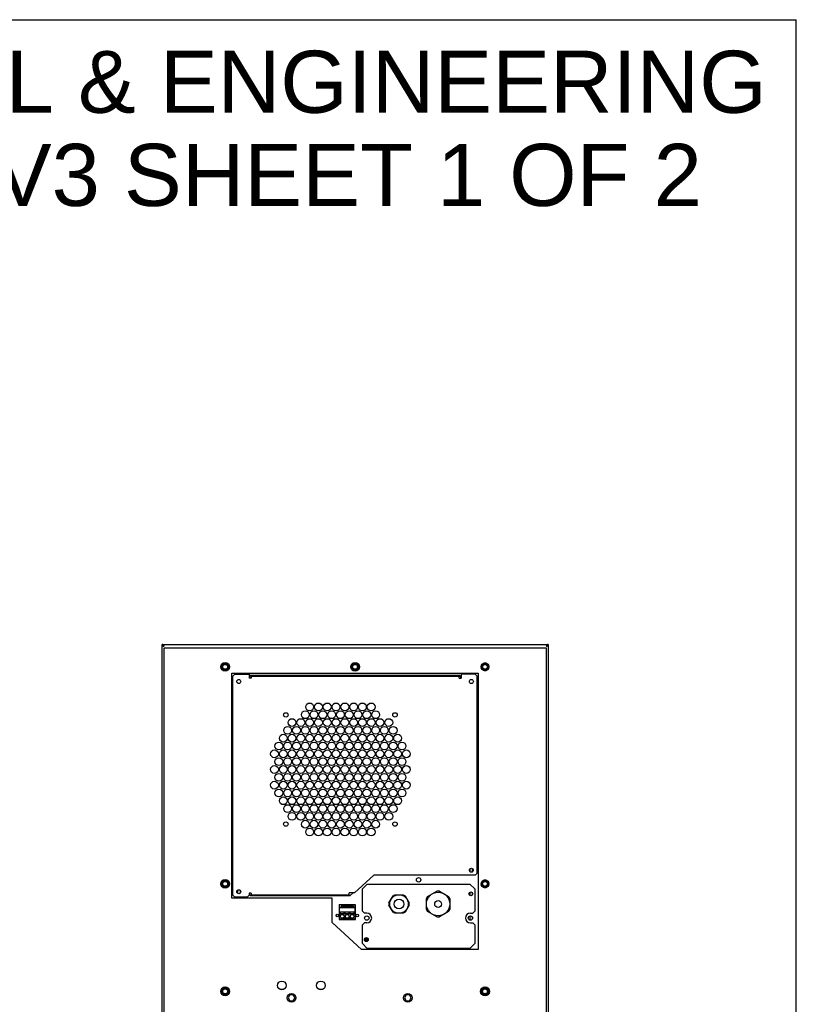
# Model space of a CAD drawing. Header units: inches. Extents: x 0 to 110, y 0 to 85.
# Tile 13 of 13: x 79 to 110, y 45 to 85. Entities that reach past the tile are written whole.
import ezdxf

# ---------------------------------------------------------------- set-up
doc = ezdxf.new("R2010")
doc.units = ezdxf.units.IN
doc.header["$LTSCALE"] = 6.05
doc.header["$MEASUREMENT"] = 0
doc.layers.get('0').update_dxf_attribs({"linetype": 'CONTINUOUS'})
doc.styles.get("Standard").update_dxf_attribs({"font": 'arial.ttf'})

msp = doc.modelspace()

# ---------------------------------------------------------------- linework, layer by layer
at = {"color": 7, "linetype": 'Continuous'}
for p, q in [((0, 85), (110, 85)), ((110, 0), (110, 85)), ((84.446, 22.442), (84.446, 59.844)), ((84.459, 59.841), (84.446, 59.844)), ((84.446, 59.844), (99.997, 59.844)), ((84.485, 59.805), (84.446, 59.805)), ((84.446, 59.805), (84.459, 59.803)), ((84.509, 59.77), (84.525, 59.765)), ((84.525, 23.564), (84.525, 59.706)), ((84.525, 59.706), (99.918, 59.706)), ((99.931, 59.786), (99.918, 59.765)), ((99.918, 59.706), (99.918, 23.564)), ((99.945, 59.805), (99.931, 59.786)), ((99.958, 59.821), (99.945, 59.805)), ((99.945, 59.785), (99.958, 59.793)), ((99.958, 59.805), (99.997, 59.805)), ((99.984, 59.803), (99.997, 59.805)), ((99.996, 59.8), (99.997, 59.805)), ((99.997, 59.844), (99.997, 22.442)), ((86.898, 59.09), (86.81, 58.938)), ((87.073, 59.09), (86.898, 59.09)), ((87.073, 59.09), (87.16, 58.938)), ((92.134, 59.09), (92.046, 58.938)), ((92.309, 59.09), (92.134, 59.09)), ((92.309, 59.09), (92.396, 58.938)), ((97.498, 59.09), (97.417, 59.09)), ((86.898, 58.787), (86.81, 58.938)), ((86.898, 58.787), (87.073, 58.787)), ((87.073, 58.787), (87.16, 58.938)), ((92.134, 58.787), (92.046, 58.938)), ((92.134, 58.787), (92.309, 58.787)), ((92.309, 58.787), (92.396, 58.938)), ((97.347, 59.049), (97.306, 58.979)), ((97.347, 58.828), (97.306, 58.898)), ((97.417, 58.787), (97.498, 58.787)), ((97.569, 59.049), (97.609, 58.979)), ((97.569, 58.828), (97.609, 58.898)), ((87.261, 49.627), (87.261, 58.682)), ((87.261, 58.682), (97.182, 58.682)), ((87.3, 58.564), (87.379, 58.643)), ((87.3, 49.745), (87.3, 58.564)), ((87.379, 58.643), (87.949, 58.643)), ((87.949, 58.643), (87.949, 58.486)), ((88, 58.584), (87.949, 58.496)), ((88.028, 58.486), (87.949, 58.486)), ((96.443, 58.584), (88, 58.584)), ((88.028, 58.564), (88.028, 58.486)), ((88.028, 58.564), (96.415, 58.564)), ((96.415, 58.486), (96.415, 58.564)), ((96.415, 58.486), (96.494, 58.486)), ((96.494, 58.496), (96.443, 58.584)), ((96.494, 58.643), (96.494, 58.486)), ((97.064, 58.643), (96.494, 58.643)), ((97.064, 58.643), (97.143, 58.564)), ((97.143, 50.631), (97.143, 58.564)), ((97.182, 58.682), (97.182, 47.56)), ((96.847, 50.804), (96.847, 50.695)), ((96.946, 50.679), (96.946, 50.82)), ((92.981, 50.553), (92.198, 49.832)), ((97.064, 50.553), (92.981, 50.553)), ((97.143, 50.631), (97.064, 50.553)), ((86.898, 50.35), (86.81, 50.198)), ((86.898, 50.047), (86.81, 50.198)), ((87.073, 50.35), (86.898, 50.35)), ((86.898, 50.047), (87.073, 50.047)), ((87.073, 50.35), (87.16, 50.198)), ((87.073, 50.047), (87.16, 50.198)), ((92.517, 49.993), (92.714, 50.19)), ((92.517, 49.096), (92.517, 49.993)), ((92.714, 50.19), (96.847, 50.19)), ((96.847, 50.19), (97.044, 49.993)), ((97.044, 49.993), (97.044, 49.096)), ((97.347, 50.309), (97.306, 50.239)), ((97.347, 50.087), (97.306, 50.157)), ((97.498, 50.35), (97.417, 50.35)), ((97.417, 50.047), (97.498, 50.047)), ((97.569, 50.309), (97.609, 50.239)), ((97.569, 50.087), (97.609, 50.157)), ((91.296, 49.627), (87.261, 49.627)), ((87.379, 49.667), (87.3, 49.745)), ((87.87, 49.667), (87.379, 49.667)), ((87.497, 49.813), (87.497, 49.954)), ((87.595, 49.938), (87.595, 49.829)), ((87.949, 49.745), (87.87, 49.667)), ((87.949, 49.824), (87.949, 49.745)), ((88.028, 49.824), (87.949, 49.824)), ((87.949, 49.814), (88, 49.726)), ((88, 49.726), (92.025, 49.726)), ((88.028, 49.824), (88.028, 49.745)), ((91.985, 49.745), (88.028, 49.745)), ((91.296, 48.643), (91.296, 49.627)), ((91.985, 49.745), (91.985, 49.832)), ((92.198, 49.832), (91.985, 49.832)), ((92.025, 49.726), (92.14, 49.832)), ((93.585, 49.428), (93.754, 49.72)), ((93.754, 49.72), (93.824, 49.761)), ((93.824, 49.761), (94.162, 49.761)), ((94.162, 49.761), (94.233, 49.72)), ((94.233, 49.72), (94.401, 49.428)), ((95.095, 49.171), (95.095, 49.604)), ((95.144, 49.688), (95.519, 49.905)), ((95.617, 49.905), (95.992, 49.688)), ((96.04, 49.604), (96.04, 49.171)), ((96.847, 49.868), (96.847, 49.729)), ((96.946, 49.749), (96.946, 49.848)), ((91.577, 49.354), (91.577, 48.767)), ((91.594, 49.354), (91.577, 49.354)), ((91.594, 48.779), (91.594, 49.37)), ((91.594, 49.37), (92.219, 49.37)), ((91.594, 49.255), (92.219, 49.255)), ((92.219, 49.236), (91.594, 49.236)), ((91.659, 49.299), (91.659, 49.259)), ((91.659, 49.259), (91.754, 49.259)), ((91.751, 49.314), (91.662, 49.314)), ((91.696, 49.345), (91.696, 49.334)), ((91.696, 49.334), (91.716, 49.334)), ((91.716, 49.334), (91.716, 49.345)), ((91.754, 49.259), (91.754, 49.299)), ((91.78, 49.342), (91.78, 49.283)), ((91.833, 49.342), (91.78, 49.342)), ((91.833, 49.314), (91.78, 49.314)), ((91.78, 49.283), (91.833, 49.283)), ((91.833, 49.283), (91.833, 49.342)), ((91.859, 49.299), (91.859, 49.259)), ((91.859, 49.259), (91.954, 49.259)), ((91.951, 49.314), (91.862, 49.314)), ((91.896, 49.345), (91.896, 49.334)), ((91.896, 49.334), (91.916, 49.334)), ((91.916, 49.334), (91.916, 49.345)), ((91.954, 49.259), (91.954, 49.299)), ((91.98, 49.342), (91.98, 49.283)), ((92.033, 49.342), (91.98, 49.342)), ((92.033, 49.314), (91.98, 49.314)), ((91.98, 49.283), (92.033, 49.283)), ((92.033, 49.283), (92.033, 49.342)), ((92.059, 49.299), (92.059, 49.259)), ((92.059, 49.259), (92.154, 49.259)), ((92.151, 49.314), (92.062, 49.314)), ((92.096, 49.345), (92.096, 49.334)), ((92.096, 49.334), (92.116, 49.334)), ((92.116, 49.334), (92.116, 49.345)), ((92.154, 49.259), (92.154, 49.299)), ((92.219, 48.779), (92.219, 49.37)), ((92.236, 49.354), (92.219, 49.354)), ((92.236, 48.767), (92.236, 49.354)), ((93.585, 49.428), (93.585, 49.346)), ((93.754, 49.054), (93.585, 49.346)), ((94.401, 49.346), (94.233, 49.054)), ((94.401, 49.346), (94.401, 49.428)), ((91.594, 49.078), (92.219, 49.078)), ((91.627, 48.976), (91.594, 48.976)), ((92.219, 48.779), (91.594, 48.779)), ((91.627, 48.976), (91.628, 48.997)), ((91.628, 49.061), (91.628, 49.076)), ((91.628, 49.076), (91.781, 49.076)), ((91.628, 49.021), (91.628, 49.058)), ((91.628, 48.997), (91.628, 49.011)), ((91.781, 48.997), (91.628, 48.997)), ((91.628, 48.992), (91.785, 48.992)), ((91.781, 48.997), (91.781, 49.076)), ((91.783, 48.797), (91.783, 48.83)), ((91.783, 48.797), (91.83, 48.797)), ((91.785, 49.058), (91.785, 49.021)), ((91.785, 48.976), (91.785, 49.004)), ((91.827, 48.976), (91.785, 48.976)), ((91.818, 48.842), (91.794, 48.842)), ((91.827, 48.976), (91.828, 48.997)), ((91.828, 49.061), (91.828, 49.076)), ((91.828, 49.076), (91.981, 49.076)), ((91.828, 49.021), (91.828, 49.058)), ((91.828, 48.997), (91.828, 49.011)), ((91.981, 48.997), (91.828, 48.997)), ((91.828, 48.992), (91.985, 48.992)), ((91.83, 48.83), (91.83, 48.797)), ((91.981, 48.997), (91.981, 49.076)), ((91.983, 48.797), (91.983, 48.83)), ((91.983, 48.797), (92.03, 48.797)), ((91.985, 49.058), (91.985, 49.021)), ((91.985, 48.976), (91.985, 49.004)), ((92.027, 48.976), (91.985, 48.976)), ((92.018, 48.842), (91.994, 48.842)), ((92.027, 48.976), (92.028, 48.997)), ((92.028, 49.061), (92.028, 49.076)), ((92.028, 49.076), (92.181, 49.076)), ((92.028, 49.021), (92.028, 49.058)), ((92.028, 48.997), (92.028, 49.011)), ((92.181, 48.997), (92.028, 48.997)), ((92.028, 48.992), (92.185, 48.992)), ((92.03, 48.83), (92.03, 48.797)), ((92.181, 48.997), (92.181, 49.076)), ((92.185, 49.058), (92.185, 49.021)), ((92.185, 48.976), (92.185, 49.004)), ((92.219, 48.976), (92.185, 48.976)), ((92.595, 49.017), (92.517, 49.096)), ((92.694, 49.017), (92.595, 49.017)), ((93.824, 49.013), (93.754, 49.054)), ((94.162, 49.013), (93.824, 49.013)), ((94.233, 49.054), (94.162, 49.013)), ((95.519, 48.87), (95.144, 49.086)), ((95.992, 49.086), (95.617, 48.87)), ((96.847, 48.907), (96.847, 48.734)), ((96.867, 49.017), (96.966, 49.017)), ((96.946, 48.78), (96.946, 48.861)), ((97.044, 49.096), (96.966, 49.017)), ((91.296, 48.643), (92.477, 47.56)), ((91.577, 48.767), (92.236, 48.767)), ((92.517, 48.545), (92.595, 48.623)), ((92.517, 47.797), (92.517, 48.545)), ((92.694, 48.623), (92.595, 48.623)), ((96.867, 48.623), (96.966, 48.623)), ((96.966, 48.623), (97.044, 48.545)), ((97.044, 48.545), (97.044, 47.797)), ((92.615, 47.905), (92.615, 48.004)), ((92.615, 48.004), (92.737, 48.004)), ((92.714, 47.6), (92.517, 47.797)), ((92.754, 47.968), (92.615, 47.968)), ((92.754, 47.943), (92.615, 47.943)), ((92.739, 47.907), (92.615, 47.907)), ((92.698, 47.878), (92.655, 47.878)), ((96.847, 47.6), (92.714, 47.6)), ((97.044, 47.797), (96.847, 47.6)), ((97.182, 47.56), (92.477, 47.56)), ((86.898, 46.019), (86.81, 45.868)), ((87.073, 46.019), (86.898, 46.019)), ((87.073, 46.019), (87.16, 45.868)), ((97.37, 46.019), (97.283, 45.868)), ((97.545, 46.019), (97.37, 46.019)), ((97.545, 46.019), (97.633, 45.868)), ((86.898, 45.716), (86.81, 45.868)), ((86.898, 45.716), (87.073, 45.716)), ((87.073, 45.716), (87.16, 45.868)), ((89.326, 45.942), (89.212, 45.942)), ((89.593, 45.727), (89.524, 45.607)), ((89.524, 45.607), (89.593, 45.487)), ((89.732, 45.727), (89.593, 45.727)), ((89.801, 45.607), (89.732, 45.727)), ((89.732, 45.487), (89.801, 45.607)), ((90.9, 45.942), (90.787, 45.942)), ((94.278, 45.727), (94.209, 45.607)), ((94.209, 45.607), (94.278, 45.487)), ((94.417, 45.727), (94.278, 45.727)), ((94.486, 45.607), (94.417, 45.727)), ((94.417, 45.487), (94.486, 45.607)), ((97.37, 45.716), (97.283, 45.868)), ((97.37, 45.716), (97.545, 45.716)), ((97.545, 45.716), (97.633, 45.868)), ((89.593, 45.487), (89.732, 45.487)), ((94.278, 45.487), (94.417, 45.487))]:
    msp.add_line(p, q, dxfattribs=at)
for points in [[(84.446, 59.805), (84.447, 59.8), (84.452, 59.795), (84.459, 59.79), (84.469, 59.785), (84.481, 59.78)], [(84.498, 59.805), (84.485, 59.821), (84.472, 59.833), (84.459, 59.841)], [(84.459, 59.803), (84.472, 59.799), (84.485, 59.793)], [(84.481, 59.78), (84.494, 59.775), (84.509, 59.77)], [(84.485, 59.793), (84.498, 59.785), (84.511, 59.775)], [(84.525, 59.765), (84.514, 59.772), (84.505, 59.778), (84.497, 59.785), (84.494, 59.787)], [(84.525, 59.765), (84.511, 59.786), (84.498, 59.805)], [(99.918, 59.765), (99.931, 59.775), (99.945, 59.785)], [(99.918, 59.765), (99.934, 59.77), (99.948, 59.775)], [(99.948, 59.787), (99.946, 59.785), (99.938, 59.778), (99.929, 59.772)], [(99.948, 59.775), (99.962, 59.78), (99.974, 59.785), (99.984, 59.79), (99.991, 59.795), (99.996, 59.8)], [(99.997, 59.844), (99.984, 59.841), (99.971, 59.833), (99.958, 59.821)], [(99.958, 59.793), (99.971, 59.799), (99.984, 59.803)]]:
    msp.add_lwpolyline(points, dxfattribs=at)
for centre, radius in [((86.985, 58.938), 0.177), ((92.221, 58.938), 0.177), ((97.458, 58.938), 0.157), ((86.985, 58.938), 0.123), ((86.985, 58.938), 0.0984), ((92.221, 58.938), 0.123), ((92.221, 58.938), 0.0984), ((97.458, 58.938), 0.123), ((97.458, 58.938), 0.0984), ((87.536, 58.348), 0.0807), ((96.907, 58.348), 0.0807), ((90.214, 57.009), 0.157), ((90.391, 57.324), 0.157), ((90.568, 57.009), 0.157), ((90.745, 57.324), 0.157), ((90.922, 57.009), 0.157), ((91.099, 57.324), 0.157), ((91.277, 57.009), 0.157), ((91.454, 57.324), 0.157), ((91.631, 57.009), 0.157), ((91.808, 57.324), 0.157), ((91.985, 57.009), 0.157), ((92.162, 57.324), 0.157), ((92.34, 57.009), 0.157), ((92.517, 57.324), 0.157), ((92.694, 57.009), 0.157), ((92.871, 57.324), 0.157), ((93.048, 57.009), 0.157), ((89.432, 57.004), 0.0886), ((89.682, 56.694), 0.157), ((90.036, 56.694), 0.157), ((90.391, 56.694), 0.157), ((90.745, 56.694), 0.157), ((91.099, 56.694), 0.157), ((91.454, 56.694), 0.157), ((91.808, 56.694), 0.157), ((92.162, 56.694), 0.157), ((92.517, 56.694), 0.157), ((92.871, 56.694), 0.157), ((93.225, 56.694), 0.157), ((93.58, 56.694), 0.157), ((93.83, 57.004), 0.0886), ((89.505, 56.379), 0.157), ((89.859, 56.379), 0.157), ((90.214, 56.379), 0.157), ((90.568, 56.379), 0.157), ((90.922, 56.379), 0.157), ((91.277, 56.379), 0.157), ((91.631, 56.379), 0.157), ((91.985, 56.379), 0.157), ((92.34, 56.379), 0.157), ((92.694, 56.379), 0.157), ((93.048, 56.379), 0.157), ((93.403, 56.379), 0.157), ((93.757, 56.379), 0.157), ((89.328, 56.064), 0.157), ((89.682, 56.064), 0.157), ((90.036, 56.064), 0.157), ((90.391, 56.064), 0.157), ((90.745, 56.064), 0.157), ((91.099, 56.064), 0.157), ((91.454, 56.064), 0.157), ((91.808, 56.064), 0.157), ((92.162, 56.064), 0.157), ((92.517, 56.064), 0.157), ((92.871, 56.064), 0.157), ((93.225, 56.064), 0.157), ((93.58, 56.064), 0.157), ((93.934, 56.064), 0.157), ((88.973, 55.434), 0.157), ((89.151, 55.749), 0.157), ((89.328, 55.434), 0.157), ((89.505, 55.749), 0.157), ((89.682, 55.434), 0.157), ((89.859, 55.749), 0.157), ((90.036, 55.434), 0.157), ((90.214, 55.749), 0.157), ((90.391, 55.434), 0.157), ((90.568, 55.749), 0.157), ((90.745, 55.434), 0.157), ((90.922, 55.749), 0.157), ((91.099, 55.434), 0.157), ((91.277, 55.749), 0.157), ((91.454, 55.434), 0.157), ((91.631, 55.749), 0.157), ((91.808, 55.434), 0.157), ((91.985, 55.749), 0.157), ((92.162, 55.434), 0.157), ((92.34, 55.749), 0.157), ((92.517, 55.434), 0.157), ((92.694, 55.749), 0.157), ((92.871, 55.434), 0.157), ((93.048, 55.749), 0.157), ((93.225, 55.434), 0.157), ((93.403, 55.749), 0.157), ((93.58, 55.434), 0.157), ((93.757, 55.749), 0.157), ((93.934, 55.434), 0.157), ((94.111, 55.749), 0.157), ((94.288, 55.434), 0.157), ((89.151, 55.12), 0.157), ((89.505, 55.12), 0.157), ((89.859, 55.12), 0.157), ((90.214, 55.12), 0.157), ((90.568, 55.12), 0.157), ((90.922, 55.12), 0.157), ((91.277, 55.12), 0.157), ((91.631, 55.12), 0.157), ((91.985, 55.12), 0.157), ((92.34, 55.12), 0.157), ((92.694, 55.12), 0.157), ((93.048, 55.12), 0.157), ((93.403, 55.12), 0.157), ((93.757, 55.12), 0.157), ((94.111, 55.12), 0.157), ((88.973, 54.805), 0.157), ((89.328, 54.805), 0.157), ((89.682, 54.805), 0.157), ((90.036, 54.805), 0.157), ((90.391, 54.805), 0.157), ((90.745, 54.805), 0.157), ((91.099, 54.805), 0.157), ((91.454, 54.805), 0.157), ((91.808, 54.805), 0.157), ((92.162, 54.805), 0.157), ((92.517, 54.805), 0.157), ((92.871, 54.805), 0.157), ((93.225, 54.805), 0.157), ((93.58, 54.805), 0.157), ((93.934, 54.805), 0.157), ((94.288, 54.805), 0.157), ((88.973, 54.175), 0.157), ((89.151, 54.49), 0.157), ((89.328, 54.175), 0.157), ((89.505, 54.49), 0.157), ((89.682, 54.175), 0.157), ((89.859, 54.49), 0.157), ((90.036, 54.175), 0.157), ((90.214, 54.49), 0.157), ((90.391, 54.175), 0.157), ((90.568, 54.49), 0.157), ((90.745, 54.175), 0.157), ((90.922, 54.49), 0.157), ((91.099, 54.175), 0.157), ((91.277, 54.49), 0.157), ((91.454, 54.175), 0.157), ((91.631, 54.49), 0.157), ((91.808, 54.175), 0.157), ((91.985, 54.49), 0.157), ((92.162, 54.175), 0.157), ((92.34, 54.49), 0.157), ((92.517, 54.175), 0.157), ((92.694, 54.49), 0.157), ((92.871, 54.175), 0.157), ((93.048, 54.49), 0.157), ((93.225, 54.175), 0.157), ((93.403, 54.49), 0.157), ((93.58, 54.175), 0.157), ((93.757, 54.49), 0.157), ((93.934, 54.175), 0.157), ((94.111, 54.49), 0.157), ((94.288, 54.175), 0.157), ((89.151, 53.86), 0.157), ((89.505, 53.86), 0.157), ((89.859, 53.86), 0.157), ((90.214, 53.86), 0.157), ((90.568, 53.86), 0.157), ((90.922, 53.86), 0.157), ((91.277, 53.86), 0.157), ((91.631, 53.86), 0.157), ((91.985, 53.86), 0.157), ((92.34, 53.86), 0.157), ((92.694, 53.86), 0.157), ((93.048, 53.86), 0.157), ((93.403, 53.86), 0.157), ((93.757, 53.86), 0.157), ((94.111, 53.86), 0.157), ((89.328, 53.545), 0.157), ((89.682, 53.545), 0.157), ((90.036, 53.545), 0.157), ((90.391, 53.545), 0.157), ((90.745, 53.545), 0.157), ((91.099, 53.545), 0.157), ((91.454, 53.545), 0.157), ((91.808, 53.545), 0.157), ((92.162, 53.545), 0.157), ((92.517, 53.545), 0.157), ((92.871, 53.545), 0.157), ((93.225, 53.545), 0.157), ((93.58, 53.545), 0.157), ((93.934, 53.545), 0.157), ((89.505, 53.23), 0.157), ((89.859, 53.23), 0.157), ((90.214, 53.23), 0.157), ((90.568, 53.23), 0.157), ((90.922, 53.23), 0.157), ((91.277, 53.23), 0.157), ((91.631, 53.23), 0.157), ((91.985, 53.23), 0.157), ((92.34, 53.23), 0.157), ((92.694, 53.23), 0.157), ((93.048, 53.23), 0.157), ((93.403, 53.23), 0.157), ((93.757, 53.23), 0.157), ((89.682, 52.915), 0.157), ((90.036, 52.915), 0.157), ((90.214, 52.6), 0.157), ((90.391, 52.915), 0.157), ((90.568, 52.6), 0.157), ((90.745, 52.915), 0.157), ((90.922, 52.6), 0.157), ((91.099, 52.915), 0.157), ((91.277, 52.6), 0.157), ((91.454, 52.915), 0.157), ((91.631, 52.6), 0.157), ((91.808, 52.915), 0.157), ((91.985, 52.6), 0.157), ((92.162, 52.915), 0.157), ((92.34, 52.6), 0.157), ((92.517, 52.915), 0.157), ((92.694, 52.6), 0.157), ((92.871, 52.915), 0.157), ((93.048, 52.6), 0.157), ((93.225, 52.915), 0.157), ((93.58, 52.915), 0.157), ((89.432, 52.605), 0.0886), ((90.391, 52.285), 0.157), ((90.745, 52.285), 0.157), ((91.099, 52.285), 0.157), ((91.454, 52.285), 0.157), ((91.808, 52.285), 0.157), ((92.162, 52.285), 0.157), ((92.517, 52.285), 0.157), ((92.871, 52.285), 0.157), ((93.83, 52.605), 0.0886), ((96.907, 50.749), 0.0807), ((86.985, 50.198), 0.177), ((94.781, 50.361), 0.0886), ((86.985, 50.198), 0.123), ((86.985, 50.198), 0.0984), ((87.536, 49.883), 0.0807), ((97.458, 50.198), 0.157), ((97.458, 50.198), 0.123), ((97.458, 50.198), 0.0984), ((93.993, 49.387), 0.374), ((93.993, 49.387), 0.197), ((95.568, 49.387), 0.472), ((96.885, 49.798), 0.0787), ((95.568, 49.387), 0.138), ((91.506, 48.925), 0.0531), ((91.706, 48.891), 0.0748), ((91.906, 48.891), 0.0748), ((92.106, 48.891), 0.0748), ((92.306, 48.925), 0.0531), ((92.694, 48.82), 0.0886), ((96.867, 48.82), 0.0886), ((92.676, 47.954), 0.0787), ((86.985, 45.868), 0.177), ((89.269, 46.109), 0.177), ((90.844, 46.109), 0.177), ((97.458, 45.868), 0.177), ((86.985, 45.868), 0.123), ((86.985, 45.868), 0.0984), ((89.662, 45.607), 0.177), ((94.347, 45.607), 0.177), ((97.458, 45.868), 0.123), ((97.458, 45.868), 0.0984)]:
    msp.add_circle(centre, radius, dxfattribs=at)
for centre, radius, start, end in [((95.568, 49.387), 0.52, 144.62, 155.38), ((95.568, 49.387), 0.52, 84.62, 95.38), ((95.568, 49.387), 0.52, 24.62, 35.38), ((91.706, 49.299), 0.0472, 0, 180), ((91.906, 49.299), 0.0472, 0, 180), ((92.106, 49.299), 0.0472, 0, 180), ((95.568, 49.387), 0.52, 204.62, 215.38), ((95.568, 49.387), 0.52, 324.62, 335.38), ((91.794, 48.83), 0.0118, 90, 180), ((91.818, 48.83), 0.0118, 0, 90), ((91.994, 48.83), 0.0118, 90, 180), ((92.018, 48.83), 0.0118, 0, 90), ((92.694, 48.82), 0.197, 270, 90), ((95.568, 49.387), 0.52, 264.62, 275.38), ((96.867, 48.82), 0.197, 90, 270)]:
    msp.add_arc(centre, radius, start, end, dxfattribs=at)
for centre, major_axis, ratio, start_param, end_param in [((91.706, 49.362), (0.0472, 0), 1, -2.411984, -1.570796), ((91.706, 49.362), (0, 0.0472), 1, -3.141593, -2.300665), ((91.906, 49.362), (0.0472, 0), 1, -2.411984, -0.729869), ((92.106, 49.362), (0.0472, 0), 1, -2.411984, -0.729869), ((91.628, 49.058), (0, 0.0197), 0.006109, -1.570796, -1.438786), ((91.628, 49.021), (0, 0.0197), 0.006109, -1.963494, -1.832594), ((91.785, 49.058), (0, 0.0197), 0.006109, 0, 1.570796), ((91.785, 49.021), (0, 0.0197), 0.006109, -4.712389, -3.665191), ((91.828, 49.058), (0, 0.0197), 0.006109, -1.570796, -1.438786), ((91.828, 49.021), (0, 0.0197), 0.006109, -1.963494, -1.832594), ((91.985, 49.058), (0, 0.0197), 0.006109, 0, 1.570796), ((91.985, 49.021), (0, 0.0197), 0.006109, -4.712389, -3.665191), ((92.028, 49.058), (0, 0.0197), 0.006109, -1.570796, -1.438786), ((92.028, 49.021), (0, 0.0197), 0.006109, -1.963494, -1.832594), ((92.185, 49.058), (0, 0.0197), 0.006109, 0, 1.570796), ((92.185, 49.021), (0, 0.0197), 0.006109, -4.712389, -3.665191)]:
    msp.add_ellipse(centre, major_axis=major_axis, ratio=ratio, start_param=start_param, end_param=end_param, dxfattribs=at)

# ---------------------------------------------------------------- texts
at = {"color": 2, "linetype": 'Continuous', "insert": (77.178, 83.75), "char_height": 2.5, "width": 63.14126, "attachment_point": 2, "line_spacing_factor": 0.9}
msp.add_mtext('SAGINAW CONTROL & ENGINEERING\\PSCE-NG5290B460V3 SHEET 1 OF 2', dxfattribs=at)

doc.saveas('drawing.dxf')
